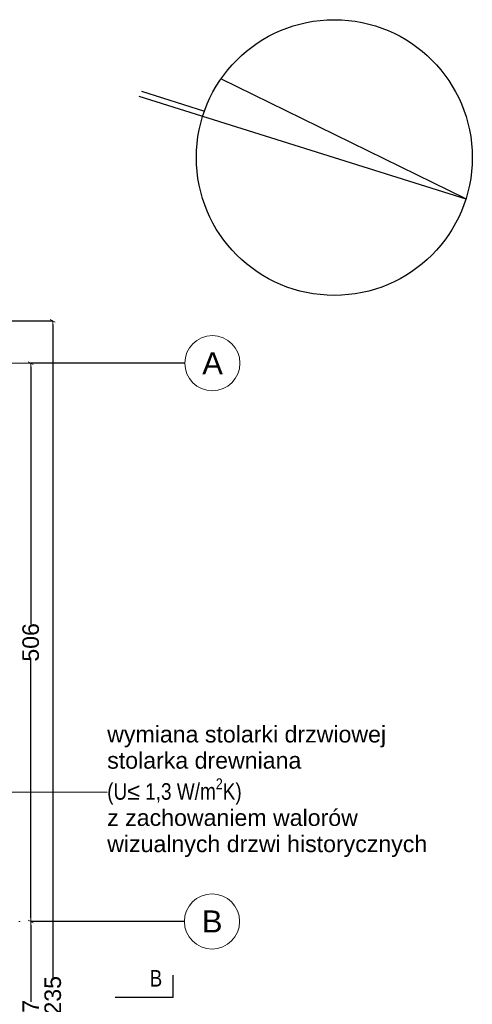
# Model space of a CAD drawing. Header units: millimetres. Extents: x 75543 to 124291, y -109148 to -86372.
# Tile 99 of 99: x 120191 to 124291, y -99234 to -90305. Entities that reach past the tile are written whole.
import ezdxf

# ---------------------------------------------------------------- set-up
doc = ezdxf.new("R2010")
doc.units = ezdxf.units.MM
doc.header["$MEASUREMENT"] = 0
doc.linetypes.add('Dot & Dashed', pattern=[670.277762, 317.5, -176.388889, 0, -176.388874])
for name, color, linetype in [('DIM MALY', 7, 'Continuous'), ('Nowe_00 ZMIANY', 7, 'Continuous'), ('opisy inne', 7, 'Continuous'), ('Structural - Grid', 7, 'Continuous')]:
    doc.layers.add(name, color=color, linetype=linetype)
doc.styles.add('STYL_AUTOMATYCZNY_1', font='arial.ttf')
doc.styles.add('STYL_AUTOMATYCZNY_2', font='arial.ttf')
doc.styles.add('STYL_AUTOMATYCZNY_6', font='arial.ttf', dxfattribs={"width": 0.8})
doc.dimstyles.new('STYL_AUTOMATYCZNY__2', dxfattribs={"dimtxt": 150, "dimasz": 34.231941, "dimexe": 0.18, "dimexo": 3, "dimgap": 0, "dimtad": 1, "dimdec": 0, "dimlfac": 0.1, "dimzin": 0, "dimdsep": 46, "dimtxsty": 'STYL_AUTOMATYCZNY_2', "dimblk": 'ARROWHEAD_2', "dimblk1": 'ARROWHEAD_2', "dimblk2": 'ARROWHEAD_2', "dimcen": 0.09, "dimclrd": 5, "dimclre": 5, "dimclrt": 1, "dimadec": 0, "dimazin": 0, "dimtfac": 1, "dimtdec": 4, "dimtmove": 0, "dimatfit": 3, "dimfxl": 0, "dimtolj": 1, "dimtzin": 0, "dimarcsym": 0})
doc.dimstyles.new('STYL_AUTOMATYCZNY__8', dxfattribs={"dimtxt": 0.18, "dimasz": 91.2, "dimexe": 0.18, "dimexo": 0.0625, "dimgap": 0, "dimtad": 0, "dimtih": 1, "dimtoh": 1, "dimdec": 4, "dimzin": 0, "dimdsep": 46, "dimcen": 0.09, "dimadec": 0, "dimazin": 0, "dimtfac": 1, "dimtdec": 4, "dimtmove": 0, "dimatfit": 3, "dimldrblk": 'ARROWHEAD_11', "dimfxl": 0, "dimtolj": 1, "dimtzin": 0, "dimarcsym": 0})

# ---------------------------------------------------------------- blocks, each defined once
blk = doc.blocks.new('ARROWHEAD_2')
at = {"color": 0, "linetype": 'Continuous', "lineweight": 0}
for p, q in [((0, 0), (-1, 0)), ((-0.38, -0.66), (0.38, 0.66))]:
    blk.add_line(p, q, dxfattribs=at)
blk = doc.blocks.new('*D654')
at = {"layer": 'Defpoints', "color": 0}
for p in [(121686.6, -93420.2), (120291.1, -98482.5), (121683.4, -98482.5)]:
    blk.add_point(p, dxfattribs=at)
at = {"layer": 'DIM MALY', "color": 5, "lineweight": -2}
for p, q in [((121683.6, -93420.2), (120290.9, -93420.2)), ((120291.1, -93454.4), (120291.1, -95786.1)), ((120291.1, -98448.3), (120291.1, -96117.4)), ((121680.4, -98482.5), (120290.9, -98482.5))]:
    blk.add_line(p, q, dxfattribs=at)
at = {"layer": 'DIM MALY', "color": 5, "lineweight": -2, "xscale": 34.23194115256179, "yscale": 34.23194115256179, "zscale": 34.23194115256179}
for p, rotation in [((120291.1, -93420.2), 90), ((120291.1, -98482.5), 270)]:
    blk.add_blockref('ARROWHEAD_2', p, dxfattribs=dict(at, rotation=rotation))
at = {"layer": 'DIM MALY', "color": 1, "insert": (120291.1, -95951.8), "char_height": 150, "attachment_point": 5, "rotation": 90, "style": 'STYL_AUTOMATYCZNY_2'}
blk.add_mtext('\\A1;506', dxfattribs=at)
blk = doc.blocks.new('*D655')
at = {"layer": 'Defpoints', "color": 0}
for p in [(121683.4, -98482.5), (120291.1, -100254.9), (121683.4, -100254.9)]:
    blk.add_point(p, dxfattribs=at)
at = {"layer": 'DIM MALY', "color": 5, "lineweight": -2}
for p, q in [((121680.4, -98482.5), (120290.9, -98482.5)), ((120291.1, -98516.8), (120291.1, -99210.5)), ((120291.1, -100220.7), (120291.1, -99527.8)), ((121680.4, -100254.9), (120290.9, -100254.9))]:
    blk.add_line(p, q, dxfattribs=at)
at = {"layer": 'DIM MALY', "color": 5, "lineweight": -2, "xscale": 34.23194115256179, "yscale": 34.23194115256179, "zscale": 34.23194115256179}
for p, rotation in [((120291.1, -98482.5), 90), ((120291.1, -100254.9), 270)]:
    blk.add_blockref('ARROWHEAD_2', p, dxfattribs=dict(at, rotation=rotation))
at = {"layer": 'DIM MALY', "color": 1, "insert": (120291.1, -99369.1), "char_height": 150, "attachment_point": 5, "rotation": 90, "style": 'STYL_AUTOMATYCZNY_2'}
blk.add_mtext('\\A1;177', dxfattribs=at)
blk = doc.blocks.new('*D998')
at = {"layer": 'Defpoints', "color": 0}
for p in [(119590.6, -93035.2), (119590.6, -105385.2), (120491.1, -105385.2)]:
    blk.add_point(p, dxfattribs=at)
at = {"layer": 'DIM MALY', "color": 5, "lineweight": -2}
for p, q in [((119593.6, -93035.2), (120491.3, -93035.2)), ((120491.1, -93069.4), (120491.1, -98992.8)), ((120491.1, -105351), (120491.1, -99427.8)), ((119593.6, -105385.2), (120491.3, -105385.2))]:
    blk.add_line(p, q, dxfattribs=at)
at = {"layer": 'DIM MALY', "color": 5, "lineweight": -2, "xscale": 34.23194115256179, "yscale": 34.23194115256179, "zscale": 34.23194115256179}
for p, rotation in [((120491.1, -93035.2), 90), ((120491.1, -105385.2), 270)]:
    blk.add_blockref('ARROWHEAD_2', p, dxfattribs=dict(at, rotation=rotation))
at = {"layer": 'DIM MALY', "color": 1, "insert": (120491.1, -99210.3), "char_height": 150, "attachment_point": 5, "rotation": 90, "style": 'STYL_AUTOMATYCZNY_2'}
blk.add_mtext('\\A1;1235', dxfattribs=at)
blk = doc.blocks.new('ARROWHEAD_11')
at = {"color": 0, "linetype": 'Continuous', "lineweight": 0}
blk.add_line((0, 0), (-1, 0), dxfattribs=at)
at = {"color": 0, "linetype": 'Continuous', "lineweight": 0, "const_width": 0.25, "flags": 128}
blk.add_lwpolyline([(-0.125, 0, 1), (0.125, 0, 1)], format="xyb", close=True, dxfattribs=at)

msp = doc.modelspace()

# ---------------------------------------------------------------- linework, layer by layer
msp.add_lwpolyline([(121055.7, -99170.1), (121580.7, -99170.1), (121580.7, -98970.1)])
at = {"layer": 'opisy inne'}
for points in [[(121271.1, -90997.3), (124233.6, -91930.4), (122014.7, -90841.7)], [(121294, -90954.3), (121864.3, -91133.9)]]:
    msp.add_lwpolyline(points, dxfattribs=at)
msp.add_circle((123041.3, -91554.9), 1250, dxfattribs=at)
at = {"layer": 'Structural - Grid', "linetype": 'Dot & Dashed', "lineweight": 15}
for p, q in [((118724.5, -93420.2), (121686.6, -93420.2)), ((120683.4, -98482.5), (78814.7, -98482.5)), ((120683.4, -98482.5), (121683.4, -98482.5))]:
    msp.add_line(p, q, dxfattribs=at)
at = {"layer": 'Structural - Grid', "linetype": 'Continuous', "lineweight": 15}
for centre in [(121936.6, -93420.2), (121933.4, -98482.5)]:
    msp.add_circle(centre, 250, dxfattribs=at)
at = {"layer": 'Structural - Grid', "linetype": 'Dot & Dashed', "lineweight": 15}
msp.add_point((120683.4, -98482.5), dxfattribs=at)
msp.add_point((120683.4, -98482.5), dxfattribs=at)

# ---------------------------------------------------------------- texts
at = {"layer": 'Nowe_00 ZMIANY', "insert": (120983.8, -97304.3), "char_height": 149.993, "attachment_point": 4, "line_spacing_factor": 0.950444, "style": 'STYL_AUTOMATYCZNY_2'}
msp.add_mtext('\\A1;{\\pql;\\fArial|b0|i0|c238|p0;\\W1.000000;wymiana stolarki drzwiowej\\P\\pql;\\fArial|b0|i0|c238|p0;\\W1.000000;stolarka drewniana\\P\\pql;\\fArial Narrow|b0|i0|c238|p0;\\H1.000083x;\\W1.000000;(U\\fArial Unicode MS|b0|i0|c0|p0;\\W1.000000;≤\\fArial Narrow|b0|i0|c238|p0;\\W1.000000; 1,3 W/m\\fArial Narrow|b0|i0|c238|p0;\\W1.000000;\\A1{\\H.66x;\\S2^  ;}\\fArial Narrow|b0|i0|c238|p0;\\W1.000000;K)\\P\\pql;\\fArial|b0|i0|c238|p0;\\H0.999917x;\\W1.000000;z zachowaniem walorów \\P\\pql;\\fArial|b0|i0|c238|p0;\\W1.000000;wizualnych drzwi historycznych}', dxfattribs=at)
at = {"layer": 'opisy inne', "insert": (121370.3, -99073), "char_height": 150, "attachment_point": 7, "style": 'STYL_AUTOMATYCZNY_6'}
msp.add_mtext('\\A1;{\\pql;\\fArial|b0|i0|c238|p0;\\W0.800000;B}', dxfattribs=at)
at = {"layer": 'Structural - Grid', "lineweight": 15, "char_height": 200, "attachment_point": 1, "style": 'STYL_AUTOMATYCZNY_1'}
for s, insert in [('\\A1;{\\pql;\\pt0;\\fArial|b0|i0|c238|p0;\\W1.000000;A}', (121845.2, -93320.2)), ('\\A1;{\\pql;\\pt0;\\fArial|b0|i0|c238|p0;\\W1.000000;B}', (121842, -98382.5))]:
    msp.add_mtext(s, dxfattribs=dict(at, insert=insert))

# ---------------------------------------------------------------- dimensions: what is measured, and where the dimension line sits
at = {"layer": 'DIM MALY'}
for base, p1, p2, picture, middle in [((120491.1, -105385.2), (119590.6, -93035.2), (119590.6, -105385.2), '*D998', (120491.1, -99210.3)), ((120291.1, -98482.5), (121686.6, -93420.2), (121683.4, -98482.5), '*D654', (120291.1, -95951.8)), ((120291.1, -100254.9), (121683.4, -98482.5), (121683.4, -100254.9), '*D655', (120291.1, -99369.1))]:
    dim = msp.add_linear_dim(base=base, p1=p1, p2=p2, angle=270, dimstyle='STYL_AUTOMATYCZNY__2', dxfattribs=at)
    dim.commit()
    dim.dimension.update_dxf_attribs({"geometry": picture, "text_midpoint": middle, "dimtype": 160, "text_rotation": 90})

# ---------------------------------------------------------------- leaders
at = {"layer": 'Nowe_00 ZMIANY', "annotation_type": 0, "has_hookline": 1, "hookline_direction": 0, "text_width": 2884.8}
msp.add_leader([(118313.5, -98997), (118986.4, -97304.3), (120983.8, -97308.9)], dimstyle='STYL_AUTOMATYCZNY__8', dxfattribs=at)

doc.saveas('drawing.dxf')
